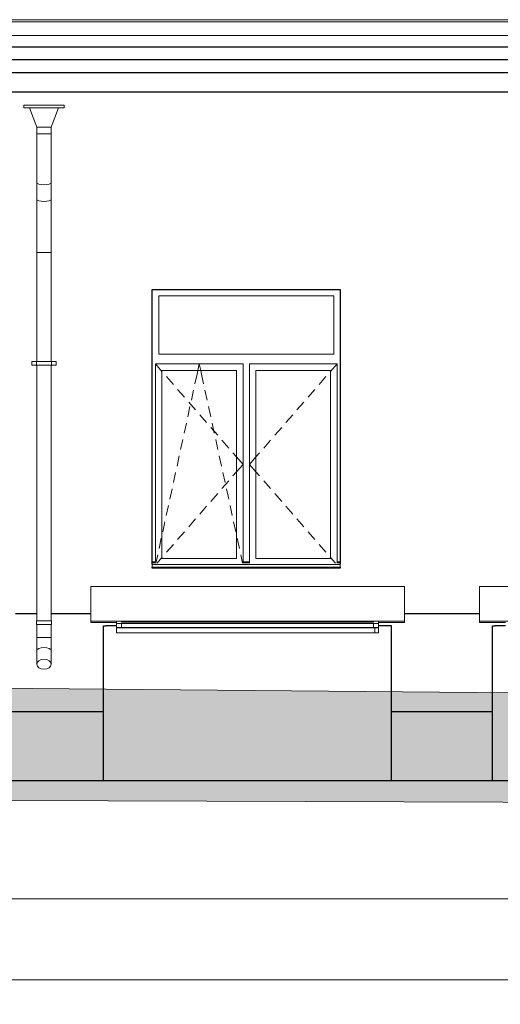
# Model space of a CAD drawing. Header units: millimetres. Extents: x -28034 to 133570, y -6180 to 17692.
# Tile 33 of 36: x 117242 to 120949, y -5044 to 2550. Entities that reach past the tile are written whole.
import ezdxf

# ---------------------------------------------------------------- set-up
doc = ezdxf.new("R2010")
doc.units = ezdxf.units.MM
doc.header["$MEASUREMENT"] = 0
for name, color, linetype, lineweight in [('1 Молдинги_Ном._пера__120', 7, 'Continuous', 5), ('1_Приямки_Ном._пера__21', 7, 'Continuous', 30), ('1_Цоколь_Ном._пера__21', 7, 'Continuous', 30), ('2D - Общий_Ном._пера__120', 7, 'Continuous', 5), ('2D - Общий_Ном._пера__2', 8, 'Continuous', 15), ('Конструктив - Балки.Крозырьки_Ном._пера__120', 7, 'Continuous', 5), ('Конструктив - Стены Несущие_Ном._пера__21', 7, 'Continuous', 30), ('Новый_1 ВОДОСТОК_Ном._пера__120', 7, 'Continuous', 5), ('Новый_1 Молдинги_Ном._пера__21', 7, 'Continuous', 30), ('Новый_1_Козырьки_Ном._пера__120', 7, 'Continuous', 5), ('Новый_Фартук парапета_Ном._пера__120', 7, 'Continuous', 5), ('Окна Archicad_Ном._пера__120', 7, 'Continuous', 5), ('Окна Archicad_Ном._пера__21', 7, 'Continuous', 30), ('Размер - Общий_Ном._пера__1', 7, 'Continuous', 15)]:
    doc.layers.add(name, color=color, linetype=linetype, lineweight=lineweight)
for name, color, linetype in [('1_Приямки', 7, 'Continuous'), ('1_Цоколь', 7, 'Continuous'), ('Конструктив - Балки.Крозырьки', 7, 'Continuous'), ('Конструктив - Стены Несущие', 7, 'Continuous'), ('Новый_1 ВОДОСТОК', 7, 'Continuous'), ('Новый_1 Молдинги', 7, 'Continuous'), ('Новый_1_Козырьки', 7, 'Continuous'), ('Новый_Фартук парапета', 7, 'Continuous'), ('Окна Archicad', 7, 'Continuous'), ('Размер - Общий', 7, 'Continuous')]:
    doc.layers.add(name, color=color, linetype=linetype)
doc.styles.add('СГЕНЕРИР_СТИЛЬ_2', font='arial.ttf')
doc.dimstyles.new('СГЕНЕРИР_СТИЛЬ__1', dxfattribs={"dimtxt": 200, "dimasz": 190, "dimexe": 0.18, "dimexo": 0.0625, "dimgap": 0, "dimtad": 1, "dimtih": 1, "dimtoh": 1, "dimdec": 0, "dimzin": 0, "dimdsep": 46, "dimtxsty": 'СГЕНЕРИР_СТИЛЬ_2', "dimblk": 'ARROWHEAD_6', "dimblk1": 'ARROWHEAD_6', "dimblk2": 'ARROWHEAD_6', "dimcen": 0.09, "dimclrd": 7, "dimclre": 7, "dimclrt": 7, "dimazin": 0, "dimtfac": 1, "dimtdec": 4, "dimtmove": 0, "dimatfit": 3, "dimfxl": 1, "dimtolj": 1, "dimtzin": 0, "dimarcsym": 0})
doc.dimstyles.new('СГЕНЕРИР_СТИЛЬ__4', dxfattribs={"dimtxt": 200, "dimasz": 190, "dimexe": 0.18, "dimexo": 300, "dimgap": 0, "dimtad": 1, "dimtih": 1, "dimtoh": 1, "dimdec": 0, "dimzin": 0, "dimdsep": 46, "dimtxsty": 'СГЕНЕРИР_СТИЛЬ_2', "dimblk": 'ARROWHEAD_6', "dimblk1": 'ARROWHEAD_6', "dimblk2": 'ARROWHEAD_6', "dimcen": 0.09, "dimclrd": 7, "dimclre": 7, "dimclrt": 7, "dimazin": 0, "dimtfac": 1, "dimtdec": 4, "dimtmove": 0, "dimatfit": 3, "dimfxl": 1, "dimtolj": 1, "dimtzin": 0, "dimarcsym": 0})

# ---------------------------------------------------------------- blocks, each defined once
blk = doc.blocks.new('Элемент Разреза_235_1', base_point=(104939.2, -2230.2))
at = {"layer": 'Окна Archicad_Ном._пера__120', "color": 7, "linetype": 'Continuous', "lineweight": 5}
for p, q in [((118314.9, 419.8), (118314.9, -30.2)), ((119664.9, 419.8), (118314.9, 419.8)), ((119664.9, -30.2), (119664.9, 419.8)), ((118314.9, -30.2), (119664.9, -30.2)), ((118289.9, -155.2), (118289.9, -105.2)), ((118289.9, -105.2), (118964.9, -105.2)), ((118289.9, -105.2), (118339.9, -162.6)), ((118616.5, -155.2), (118627.4, -105.2)), ((118638.3, -155.2), (118627.4, -105.2)), ((118964.9, -105.2), (118964.9, -155.2)), ((119014.9, -155.2), (119014.9, -105.2)), ((119014.9, -105.2), (119689.9, -105.2)), ((119689.9, -105.2), (119639.9, -162.6)), ((119689.9, -105.2), (119689.9, -155.2)), ((118289.9, -1605.2), (118289.9, -155.2)), ((118339.9, -155.2), (118339.9, -1605.2)), ((118914.9, -155.2), (118339.9, -155.2)), ((118339.9, -162.6), (118342.4, -165.5)), ((118375.3, -203.2), (118427.8, -263.6)), ((118594.1, -257.9), (118610.4, -183.4)), ((118610.4, -183.4), (118616.5, -155.2)), ((118644.4, -183.4), (118638.3, -155.2)), ((118660.7, -257.9), (118644.4, -183.4)), ((118914.9, -1605.2), (118914.9, -155.2)), ((118964.9, -155.2), (118964.9, -1605.2)), ((119014.9, -1605.2), (119014.9, -155.2)), ((119064.9, -155.2), (119064.9, -1605.2)), ((119639.9, -155.2), (119064.9, -155.2)), ((119604.5, -203.2), (119552, -263.6)), ((119639.9, -162.6), (119637.4, -165.5)), ((119639.9, -1605.2), (119639.9, -155.2)), ((119689.9, -155.2), (119689.9, -1605.2)), ((118460.7, -301.3), (118513.2, -361.6)), ((119519.1, -301.3), (119466.6, -361.6)), ((118566.5, -385), (118583.5, -306.8)), ((118688.3, -385), (118671.3, -306.8)), ((118538.8, -512), (118555.9, -433.8)), ((118546, -399.3), (118598.6, -459.6)), ((118716, -512), (118699, -433.8)), ((119433.8, -399.3), (119381.2, -459.6)), ((118631.4, -497.3), (118684, -557.7)), ((119348.4, -497.3), (119295.8, -557.7)), ((118511.2, -639), (118528.2, -560.8)), ((118716.8, -595.4), (118769.4, -655.7)), ((118743.6, -639), (118726.6, -560.8)), ((119263, -595.4), (119210.5, -655.7)), ((118483.5, -766), (118500.5, -687.9)), ((118771.3, -766), (118754.3, -687.9)), ((118802.2, -693.4), (118854.7, -753.7)), ((119177.6, -693.4), (119125.1, -753.7)), ((118455.9, -893.1), (118472.9, -814.9)), ((118799, -893.1), (118781.9, -814.9)), ((118887.6, -791.4), (118912.4, -819.9)), ((118912.4, -819.9), (118914.9, -822.8)), ((118914.9, -822.8), (118964.9, -880.2)), ((119064.9, -822.8), (119014.9, -880.2)), ((119067.4, -819.9), (119064.9, -822.8)), ((119092.2, -791.4), (119067.4, -819.9)), ((118914.9, -937.6), (118964.9, -880.2)), ((119064.9, -937.6), (119014.9, -880.2)), ((118428.2, -1020.1), (118445.2, -941.9)), ((118826.6, -1020.1), (118809.6, -941.9)), ((118887.6, -969), (118912.4, -940.5)), ((118912.4, -940.5), (118914.9, -937.6)), ((119067.4, -940.5), (119064.9, -937.6)), ((119092.2, -969), (119067.4, -940.5)), ((118802.2, -1067), (118854.7, -1006.7)), ((119177.6, -1067), (119125.1, -1006.7)), ((118400.5, -1147.1), (118417.6, -1068.9)), ((118716.8, -1165.1), (118769.4, -1104.7)), ((118854.3, -1147.1), (118837.3, -1068.9)), ((119263, -1165.1), (119210.5, -1104.7)), ((118372.9, -1274.1), (118389.9, -1196)), ((118631.4, -1263.1), (118684, -1202.8)), ((118881.9, -1274.1), (118864.9, -1196)), ((119348.4, -1263.1), (119295.8, -1202.8)), ((118345.2, -1401.2), (118362.2, -1323)), ((118546, -1361.1), (118598.6, -1300.8)), ((118909.6, -1401.2), (118892.6, -1323)), ((119433.8, -1361.1), (119381.2, -1300.8)), ((118460.7, -1459.1), (118513.2, -1398.8)), ((119519.1, -1459.1), (119466.6, -1398.8)), ((118317.6, -1528.2), (118334.6, -1450)), ((118375.3, -1557.2), (118427.8, -1496.8)), ((118937.2, -1528.2), (118920.2, -1450)), ((119604.5, -1557.2), (119552, -1496.8)), ((118292.8, -1641.7), (118306.9, -1577)), ((118962, -1641.7), (118947.9, -1577)), ((118289.9, -1630.2), (118264.9, -1630.2)), ((118289.9, -1640.2), (118264.9, -1640.2)), ((118264.9, -1650.2), (118264.9, -1652.1)), ((118264.9, -1652.1), (118264.9, -1672.1)), ((119714.9, -1652.1), (118264.9, -1652.1)), ((118289.9, -1641.7), (118289.9, -1605.2)), ((118301.7, -1641.7), (118339.9, -1597.8)), ((118339.9, -1597.8), (118342.4, -1594.9)), ((118339.9, -1605.2), (118914.9, -1605.2)), ((118964.9, -1605.2), (118964.9, -1641.7)), ((119014.9, -1630.2), (118964.9, -1630.2)), ((119014.9, -1640.2), (118964.9, -1640.2)), ((119014.9, -1641.7), (119014.9, -1605.2)), ((119064.9, -1605.2), (119639.9, -1605.2)), ((119639.9, -1597.8), (119637.4, -1594.9)), ((119678.2, -1641.7), (119639.9, -1597.8)), ((119689.9, -1605.2), (119689.9, -1641.7)), ((119714.9, -1630.2), (119689.9, -1630.2)), ((119714.9, -1640.2), (119689.9, -1640.2)), ((119714.9, -1650.2), (119714.9, -1652.1)), ((119714.9, -1652.1), (119714.9, -1672.1)), ((119714.9, -1672.1), (118264.9, -1672.1))]:
    blk.add_line(p, q, dxfattribs=at)
at = {"layer": 'Окна Archicad_Ном._пера__21', "color": 7, "linetype": 'Continuous', "lineweight": 30}
for p, q in [((118264.9, -1650.2), (118264.9, 469.8)), ((118264.9, 469.8), (119714.9, 469.8)), ((119714.9, 469.8), (119714.9, -1650.2)), ((118264.9, -1680.2), (118264.9, -1672.1)), ((119714.9, -1680.2), (118264.9, -1680.2)), ((119714.9, -1672.1), (119714.9, -1680.2))]:
    blk.add_line(p, q, dxfattribs=at)
blk = doc.blocks.new('Элемент Разреза_249_1', base_point=(104939.2, -2230.2))
at = {"layer": 'Новый_1 ВОДОСТОК_Ном._пера__120', "color": 7, "linetype": 'Continuous', "lineweight": 5}
for p, q in [((117274.9, 1889.8), (117584.9, 1889.8)), ((117274.9, 1889.8), (117274.9, 1869.8)), ((117274.9, 1869.8), (117584.9, 1869.8)), ((117317.8, 1869.8), (117374.9, 1719.8)), ((117484.9, 1719.8), (117542, 1869.8)), ((117584.9, 1869.8), (117584.9, 1889.8)), ((117374.9, 1719.8), (117484.9, 1719.8)), ((117374.9, 1719.8), (117374.9, 1669.8)), ((117484.9, 1669.8), (117484.9, 1719.8)), ((117374.9, 1669.8), (117374.9, 1293.8)), ((117374.9, 1669.8), (117484.9, 1669.8)), ((117484.9, 1669.8), (117484.9, 1293.8)), ((117374.9, 1293.8), (117374.9, 1165)), ((117484.9, 1293.8), (117484.9, 1165)), ((117391, 1282.2), (117379.1, 1287.5)), ((117408.9, 1278.7), (117391, 1282.2)), ((117429.9, 1277.5), (117408.9, 1278.7)), ((117451, 1278.7), (117429.9, 1277.5)), ((117468.8, 1282.2), (117451, 1278.7)), ((117480.7, 1287.5), (117468.8, 1282.2)), ((117374.9, 1165), (117374.9, 754.9)), ((117391, 1153.5), (117379.1, 1158.8)), ((117408.9, 1150), (117391, 1153.5)), ((117429.9, 1148.7), (117408.9, 1150)), ((117451, 1150), (117429.9, 1148.7)), ((117468.8, 1153.5), (117451, 1150)), ((117480.7, 1158.8), (117468.8, 1153.5)), ((117484.9, 1165), (117484.9, 754.9)), ((117374.9, 754.9), (117374.9, -85.2)), ((117379.1, 754.9), (117374.9, 754.9)), ((117391, 754.9), (117379.1, 754.9)), ((117408.9, 754.9), (117391, 754.9)), ((117429.9, 754.9), (117408.9, 754.9)), ((117451, 754.9), (117429.9, 754.9)), ((117468.8, 754.9), (117451, 754.9)), ((117480.7, 754.9), (117468.8, 754.9)), ((117484.9, 754.9), (117480.7, 754.9)), ((117484.9, 754.9), (117484.9, -85.2)), ((117334.9, -85.2), (117372.9, -85.2)), ((117334.9, -115.2), (117334.9, -85.2)), ((117334.9, -115.2), (117372.9, -115.2)), ((117372.9, -85.2), (117377.2, -85.2)), ((117372.9, -115.2), (117372.9, -85.2)), ((117372.9, -115.2), (117377.2, -115.2)), ((117374.9, -115.2), (117374.9, -2085.2)), ((117377.2, -85.2), (117389.6, -85.2)), ((117377.2, -115.2), (117389.6, -115.2)), ((117389.6, -85.2), (117408.1, -85.2)), ((117389.6, -115.2), (117408.1, -115.2)), ((117408.1, -85.2), (117429.9, -85.2)), ((117408.1, -115.2), (117429.9, -115.2)), ((117429.9, -85.2), (117451.7, -85.2)), ((117429.9, -115.2), (117451.7, -115.2)), ((117451.7, -85.2), (117470.2, -85.2)), ((117451.7, -115.2), (117470.2, -115.2)), ((117470.2, -85.2), (117482.6, -85.2)), ((117470.2, -115.2), (117482.6, -115.2)), ((117482.6, -85.2), (117486.9, -85.2)), ((117482.6, -115.2), (117486.9, -115.2)), ((117484.9, -115.2), (117484.9, -2085.2)), ((117486.9, -85.2), (117524.9, -85.2)), ((117486.9, -115.2), (117486.9, -85.2)), ((117486.9, -115.2), (117524.9, -115.2)), ((117524.9, -115.2), (117524.9, -85.2)), ((117372.9, -2085.2), (117377.2, -2085.2)), ((117372.9, -2115.2), (117372.9, -2085.2)), ((117372.9, -2115.2), (117377.2, -2115.2)), ((117374.9, -2115.2), (117374.9, -2215.2)), ((117377.2, -2085.2), (117389.6, -2085.2)), ((117377.2, -2115.2), (117389.6, -2115.2)), ((117389.6, -2085.2), (117408.1, -2085.2)), ((117389.6, -2115.2), (117408.1, -2115.2)), ((117408.1, -2085.2), (117429.9, -2085.2)), ((117408.1, -2115.2), (117429.9, -2115.2)), ((117429.9, -2085.2), (117451.7, -2085.2)), ((117429.9, -2115.2), (117451.7, -2115.2)), ((117451.7, -2085.2), (117470.2, -2085.2)), ((117451.7, -2115.2), (117470.2, -2115.2)), ((117470.2, -2085.2), (117482.6, -2085.2)), ((117470.2, -2115.2), (117482.6, -2115.2)), ((117482.6, -2085.2), (117486.9, -2085.2)), ((117482.6, -2115.2), (117486.9, -2115.2)), ((117484.9, -2115.2), (117484.9, -2215.2)), ((117486.9, -2115.2), (117486.9, -2085.2)), ((117379.1, -2215.2), (117374.9, -2215.2)), ((117374.9, -2215.2), (117374.9, -2315.2)), ((117391, -2215.2), (117379.1, -2215.2)), ((117408.9, -2215.2), (117391, -2215.2)), ((117429.9, -2215.2), (117408.9, -2215.2)), ((117451, -2215.2), (117429.9, -2215.2)), ((117468.8, -2215.2), (117451, -2215.2)), ((117480.7, -2215.2), (117468.8, -2215.2)), ((117484.9, -2215.2), (117480.7, -2215.2)), ((117484.9, -2215.2), (117484.9, -2315.2)), ((117374.9, -2315.2), (117374.9, -2421.3)), ((117391, -2299.1), (117379.1, -2306.5)), ((117408.9, -2294.2), (117391, -2299.1)), ((117429.9, -2292.5), (117408.9, -2294.2)), ((117451, -2294.2), (117429.9, -2292.5)), ((117468.8, -2299.1), (117451, -2294.2)), ((117480.7, -2306.5), (117468.8, -2299.1)), ((117484.9, -2315.2), (117484.9, -2421.3)), ((117379.1, -2406.4), (117374.9, -2421.3)), ((117374.9, -2421.3), (117379.1, -2436.2)), ((117391, -2393.8), (117379.1, -2406.4)), ((117408.9, -2385.4), (117391, -2393.8)), ((117429.9, -2382.4), (117408.9, -2385.4)), ((117451, -2385.4), (117429.9, -2382.4)), ((117468.8, -2393.8), (117451, -2385.4)), ((117480.7, -2406.4), (117468.8, -2393.8)), ((117484.9, -2421.3), (117480.7, -2406.4)), ((117480.7, -2436.2), (117484.9, -2421.3)), ((117379.1, -2436.2), (117391, -2448.8)), ((117391, -2448.8), (117408.9, -2457.2)), ((117408.9, -2457.2), (117429.9, -2460.2)), ((117429.9, -2460.2), (117451, -2457.2)), ((117451, -2457.2), (117468.8, -2448.8)), ((117468.8, -2448.8), (117480.7, -2436.2))]:
    blk.add_line(p, q, dxfattribs=at)
blk = doc.blocks.new('Элемент Разреза_291_1', base_point=(104939.2, -2230.2))
at = {"layer": '1_Цоколь_Ном._пера__21', "color": 7, "linetype": 'Continuous', "lineweight": 30}
for p, q in [((117209.9, -2030.2), (117374.9, -2030.2)), ((117484.9, -2030.2), (117789.9, -2030.2)), ((120209.9, -2030.2), (120789.9, -2030.2)), ((117109.9, -2786), (117889.9, -2786)), ((120109.9, -2786), (120889.9, -2786))]:
    blk.add_line(p, q, dxfattribs=at)
blk = doc.blocks.new('Элемент Разреза_335_1', base_point=(104939.2, -2230.2))
at = {"layer": 'Конструктив - Балки.Крозырьки_Ном._пера__120', "color": 7, "linetype": 'Continuous', "lineweight": 5}
for p, q in [((119981, -2140.9), (119981, -2137.2)), ((119981, -2140.9), (120011, -2140.9)), ((119981, -2179.5), (119981, -2140.9)), ((120011, -2179.5), (119981, -2179.5)), ((120011, -2140.9), (120011, -2137.2)), ((120011, -2140.9), (120011, -2179.5))]:
    blk.add_line(p, q, dxfattribs=at)
blk = doc.blocks.new('Элемент Разреза_336_1', base_point=(104939.2, -2230.2))
at = {"layer": 'Конструктив - Балки.Крозырьки_Ном._пера__120', "color": 7, "linetype": 'Continuous', "lineweight": 5}
for p, q in [((117988.7, -2171.9), (117988.7, -2133.3)), ((117988.7, -2133.3), (117988.8, -2140.9)), ((117988.8, -2179.7), (117988.7, -2171.9)), ((117988.8, -2140.9), (117988.8, -2141)), ((117988.8, -2141), (117988.8, -2179.7)), ((117988.8, -2141), (119981, -2141)), ((117988.8, -2179.7), (120011.1, -2179.7)), ((120011, -2171.5), (120011.1, -2179.3)), ((120011.1, -2179.3), (120011.1, -2179.7))]:
    blk.add_line(p, q, dxfattribs=at)
blk = doc.blocks.new('Элемент Разреза_337_1', base_point=(104939.2, -2230.2))
at = {"layer": 'Конструктив - Балки.Крозырьки_Ном._пера__120', "color": 7, "linetype": 'Continuous', "lineweight": 5}
for p, q in [((117988.8, -2108.2), (117988.8, -2137.2)), ((118028.8, -2108.2), (117988.8, -2108.2)), ((118028.8, -2097.9), (119971, -2097.9)), ((118028.8, -2108.2), (119971, -2108.2)), ((120011, -2108.2), (119971, -2108.8)), ((120011, -2108.2), (120011, -2137.2)), ((117988.8, -2137.2), (120011, -2137.2))]:
    blk.add_line(p, q, dxfattribs=at)
blk = doc.blocks.new('Элемент Разреза_338_1', base_point=(104939.2, -2230.2))
at = {"layer": 'Конструктив - Балки.Крозырьки_Ном._пера__120', "color": 7, "linetype": 'Continuous', "lineweight": 5}
for p, q in [((119971, -2097.9), (119971, -2091.8)), ((119971, -2108.2), (120011, -2108.2)), ((119971, -2137.2), (119971, -2108.8)), ((120011, -2108.2), (120011, -2091.8))]:
    blk.add_line(p, q, dxfattribs=at)
blk = doc.blocks.new('Элемент Разреза_340_1', base_point=(104939.2, -2230.2))
at = {"layer": 'Конструктив - Балки.Крозырьки_Ном._пера__120', "color": 7, "linetype": 'Continuous', "lineweight": 5}
for p, q in [((117988.8, -2108.2), (117988.8, -2091.8)), ((118028.8, -2097.9), (118028.8, -2091.8)), ((118028.8, -2108.2), (118028.8, -2137.2))]:
    blk.add_line(p, q, dxfattribs=at)
blk = doc.blocks.new('Элемент Разреза_357_1', base_point=(104939.2, -2230.2))
at = {"layer": '1_Приямки_Ном._пера__21', "color": 7, "linetype": 'Continuous', "lineweight": 30}
for p, q in [((117889.9, -2124.4), (117909.9, -2124.4)), ((117889.9, -3317), (117889.9, -2124.4)), ((117889.9, -3317), (117909.9, -3317))]:
    blk.add_line(p, q, dxfattribs=at)
blk = doc.blocks.new('Элемент Разреза_358_1', base_point=(104939.2, -2230.2))
at = {"layer": '1_Приямки_Ном._пера__21', "color": 7, "linetype": 'Continuous', "lineweight": 30}
for p, q in [((117988.8, -2124.4), (117909.9, -2124.4)), ((120109.9, -2124.4), (120011, -2124.4)), ((120109.9, -3317), (120109.9, -2124.4)), ((117909.9, -3317), (120109.9, -3317))]:
    blk.add_line(p, q, dxfattribs=at)
blk = doc.blocks.new('Элемент Разреза_359_1', base_point=(104939.2, -2230.2))
at = {"layer": '1_Приямки_Ном._пера__21', "color": 7, "linetype": 'Continuous', "lineweight": 30}
for p, q in [((120889.9, -2124.4), (120909.9, -2124.4)), ((120889.9, -3317), (120889.9, -2124.4)), ((120889.9, -3317), (120909.9, -3317))]:
    blk.add_line(p, q, dxfattribs=at)
blk = doc.blocks.new('Элемент Разреза_360_1', base_point=(104939.2, -2230.2))
at = {"layer": '1_Приямки_Ном._пера__21', "color": 7, "linetype": 'Continuous', "lineweight": 30}
for p, q in [((120988.8, -2124.4), (120909.9, -2124.4)), ((123044.8, -2124.4), (123011, -2124.4)), ((123109.9, -3317), (123109.9, -2382.9)), ((120909.9, -3317), (123109.9, -3317))]:
    blk.add_line(p, q, dxfattribs=at)
blk = doc.blocks.new('Элемент Разреза_379_1', base_point=(104939.2, -2230.2))
at = {"layer": 'Новый_1 Молдинги_Ном._пера__21', "color": 7, "linetype": 'Continuous', "lineweight": 30}
for p, q in [((123021.6, 2339.1), (109515.9, 2339.1)), ((123071.6, 2239.8), (109515.9, 2239.8)), ((123121.6, 2139.8), (109515.9, 2139.8)), ((123224.6, 1989.8), (109515.9, 1989.8))]:
    blk.add_line(p, q, dxfattribs=at)
blk = doc.blocks.new('Элемент Разреза_403_1', base_point=(104939.2, -2230.2))
at = {"layer": 'Новый_Фартук парапета_Ном._пера__120', "color": 7, "linetype": 'Continuous', "lineweight": 5}
for p, q in [((106074.9, 2550), (122918.1, 2550)), ((106074.9, 2532.7), (122899.6, 2532.7)), ((106074.9, 2427.2), (122899.6, 2427.2))]:
    blk.add_line(p, q, dxfattribs=at)
blk = doc.blocks.new('Элемент Разреза_435_1', base_point=(104939.2, -2230.2))
at = {"layer": 'Новый_1_Козырьки_Ном._пера__120', "color": 7, "linetype": 'Continuous', "lineweight": 5}
for p, q in [((117789.9, -1821.6), (117789.9, -2089.1)), ((120209.9, -1821.6), (117789.9, -1821.6)), ((120209.9, -2089.1), (120209.9, -1821.6)), ((117789.9, -2098.4), (117789.9, -2089.1)), ((117789.9, -2089.1), (120209.9, -2089.1)), ((117789.9, -2098.4), (117988.8, -2098.4)), ((120011, -2098.4), (120209.9, -2098.4)), ((120209.9, -2098.4), (120209.9, -2089.1))]:
    blk.add_line(p, q, dxfattribs=at)
blk = doc.blocks.new('Элемент Разреза_436_1', base_point=(104939.2, -2230.2))
at = {"layer": 'Новый_1_Козырьки_Ном._пера__120', "color": 7, "linetype": 'Continuous', "lineweight": 5}
for p, q in [((120789.9, -1821.6), (120789.9, -2089.1)), ((123044.8, -1821.6), (120789.9, -1821.6)), ((123209.9, -1821.6), (123154.8, -1821.6)), ((123209.9, -2089.1), (123209.9, -1821.6)), ((120789.9, -2098.4), (120789.9, -2089.1)), ((120789.9, -2089.1), (123042.7, -2089.1)), ((120789.9, -2098.4), (120988.8, -2098.4)), ((123011, -2098.4), (123042.7, -2098.4)), ((123154.8, -2089.1), (123209.9, -2089.1)), ((123154.8, -2098.4), (123209.9, -2098.4)), ((123209.9, -2098.4), (123209.9, -2089.1))]:
    blk.add_line(p, q, dxfattribs=at)
blk = doc.blocks.new('Элемент Разреза_451_1', base_point=(104939.2, -2230.2))
at = {"layer": 'Конструктив - Стены Несущие_Ном._пера__21', "color": 7, "linetype": 'Continuous', "lineweight": 30}
for p, q in [((117109.9, -3317), (117889.9, -3317)), ((120109.9, -3317), (120889.9, -3317))]:
    blk.add_line(p, q, dxfattribs=at)
blk = doc.blocks.new('*D606', base_point=(104939.2, -2230.2))
at = {"layer": 'Размер - Общий_Ном._пера__1', "color": 7, "linetype": 'Continuous', "lineweight": 15, "transparency": 16777216}
for p, q in [((129514.9, -5044), (129514.9, -4407)), ((68514.9, -5044), (68514.9, -4669)), ((68614.9, -4756.5), (68414.9, -4956.5)), ((129414.9, -4956.5), (129614.9, -4756.5)), ((68364.9, -4856.5), (68514.9, -4856.5)), ((68514.9, -4856.5), (129514.9, -4856.5)), ((129514.9, -4856.5), (129664.9, -4856.5))]:
    blk.add_line(p, q, dxfattribs=at)
at = {"layer": 'Размер - Общий_Ном._пера__1', "color": 7, "lineweight": 15, "transparency": 16777216, "insert": (98595.4, -4816.5), "char_height": 200, "attachment_point": 7, "style": 'СГЕНЕРИР_СТИЛЬ_2'}
blk.add_mtext('\\A1;61\\~000', dxfattribs=at)
blk = doc.blocks.new('ARROWHEAD_6')
at = {"color": 0, "linetype": 'Continuous', "lineweight": 0}
for p, q in [((-0.5, -0.5), (0.5, 0.5)), ((0, 0), (-1, 0))]:
    blk.add_line(p, q, dxfattribs=at)
blk = doc.blocks.new('*D609', base_point=(104939.2, -2230.2))
at = {"layer": 'Размер - Общий_Ном._пера__1', "color": 7, "linetype": 'Continuous', "lineweight": 15, "transparency": 16777216}
for p, q in [((96214.9, -4417.7), (96214.9, -4042.7)), ((129514.9, -4417.7), (129514.9, -4042.7)), ((96314.9, -4130.2), (96114.9, -4330.2)), ((129414.9, -4330.2), (129614.9, -4130.2)), ((96214.9, -4230.2), (129514.9, -4230.2)), ((129514.9, -4230.2), (129664.9, -4230.2))]:
    blk.add_line(p, q, dxfattribs=at)
at = {"layer": 'Размер - Общий_Ном._пера__1', "color": 7, "lineweight": 15, "transparency": 16777216, "insert": (112445.4, -4190.2), "char_height": 200, "attachment_point": 7, "style": 'СГЕНЕРИР_СТИЛЬ_2'}
blk.add_mtext('\\A1;33\\~300', dxfattribs=at)

msp = doc.modelspace()

# ---------------------------------------------------------------- hatches: boundary and pattern name
at = {"layer": '2D - Общий_Ном._пера__2', "linetype": 'Continuous', "lineweight": 15}
h = msp.add_hatch(dxfattribs=at)
h.set_pattern_fill('ГРУНТ_02_0001', color=8, style=0, pattern_type=2)
h.set_pattern_definition([(45, (104939.2, -2230.2), (-275.7716, 275.7716), []), (45, (104847.3, -2138.3), (-551.543, 551.543), []), (45, (104755.34, -2046.36), (-551.543, 551.543), []), (135, (104663.42, -1954.43), (91.92388, 91.92388), [390, -390])])
h.paths.add_polyline_path([(91845.9, -2656), (68083.9, -2619.9), (65401.7, -2619.9), (65401.7, -3296.8), (133146.8, -3526.1), (133155.2, -2630.2), (130764.9, -2630.2), (130764.9, -2730.2), (108767.9, -2530.2), (105532.4, -2540.2), (95704.9, -2330.2), (91845.9, -2260.2)])

# ---------------------------------------------------------------- linework, layer by layer
at = {"layer": '1 Молдинги_Ном._пера__120', "color": 7, "linetype": 'Continuous', "lineweight": 5}
msp.add_lwpolyline([(133155.2, -2630.2), (130764.9, -2630.2), (130764.9, -2730.2), (108767.9, -2530.2), (105501.9, -2530.2), (95704.9, -2330.2), (91845.9, -2260.2), (91845.9, -2656), (68083.9, -2619.9), (65401.7, -2619.9)], dxfattribs=at)
at = {"layer": '2D - Общий_Ном._пера__120', "color": 7, "linetype": 'Continuous', "lineweight": 5, "flags": 128}
msp.add_lwpolyline([(91845.9, -2656), (68083.9, -2619.9), (65401.7, -2619.9), (65401.7, -3296.8), (133146.8, -3526.1), (133155.2, -2630.2), (130764.9, -2630.2), (130764.9, -2730.2), (108767.9, -2530.2), (105532.4, -2540.2), (95704.9, -2330.2), (91845.9, -2260.2)], close=True, dxfattribs=at)

# ---------------------------------------------------------------- block references
at = {"layer": '1_Приямки', "lineweight": 0}
for name in ['Элемент Разреза_357_1', 'Элемент Разреза_358_1', 'Элемент Разреза_359_1', 'Элемент Разреза_360_1']:
    msp.add_blockref(name, (104939.2, -2230.2), dxfattribs=at)
at = {"layer": '1_Цоколь', "lineweight": 0}
msp.add_blockref('Элемент Разреза_291_1', (104939.2, -2230.2), dxfattribs=at)
at = {"layer": 'Конструктив - Балки.Крозырьки', "lineweight": 0}
for name in ['Элемент Разреза_340_1', 'Элемент Разреза_337_1', 'Элемент Разреза_338_1', 'Элемент Разреза_336_1', 'Элемент Разреза_335_1']:
    msp.add_blockref(name, (104939.2, -2230.2), dxfattribs=at)
at = {"layer": 'Конструктив - Стены Несущие', "lineweight": 0}
msp.add_blockref('Элемент Разреза_451_1', (104939.2, -2230.2), dxfattribs=at)
at = {"layer": 'Новый_1 ВОДОСТОК', "lineweight": 0}
msp.add_blockref('Элемент Разреза_249_1', (104939.2, -2230.2), dxfattribs=at)
at = {"layer": 'Новый_1 Молдинги', "lineweight": 0}
msp.add_blockref('Элемент Разреза_379_1', (104939.2, -2230.2), dxfattribs=at)
at = {"layer": 'Новый_1_Козырьки', "lineweight": 0}
for name in ['Элемент Разреза_435_1', 'Элемент Разреза_436_1']:
    msp.add_blockref(name, (104939.2, -2230.2), dxfattribs=at)
at = {"layer": 'Новый_Фартук парапета', "lineweight": 0}
msp.add_blockref('Элемент Разреза_403_1', (104939.2, -2230.2), dxfattribs=at)
at = {"layer": 'Окна Archicad', "lineweight": 0}
msp.add_blockref('Элемент Разреза_235_1', (104939.2, -2230.2), dxfattribs=at)

# ---------------------------------------------------------------- dimensions: what is measured, and where the dimension line sits
at = {"layer": 'Размер - Общий', "color": 7, "linetype": 'Continuous', "lineweight": 15}
for base, p1, p2, dimstyle, picture, middle in [((129514.9, -4230.2), (96214.9, -4230.2), (129514.9, -4230.2), 'СГЕНЕРИР_СТИЛЬ__1', '*D609', (112864.6, -4090.2)), ((129514.9, -4856.5), (68514.9, -4430.2), (129514.9, -4107), 'СГЕНЕРИР_СТИЛЬ__4', '*D606', (99014.6, -4716.5))]:
    dim = msp.add_linear_dim(base=base, p1=p1, p2=p2, dimstyle=dimstyle, dxfattribs=at)
    dim.commit()
    dim.dimension.update_dxf_attribs({"geometry": picture, "text_midpoint": middle, "dimtype": 160})

doc.saveas('drawing.dxf')
